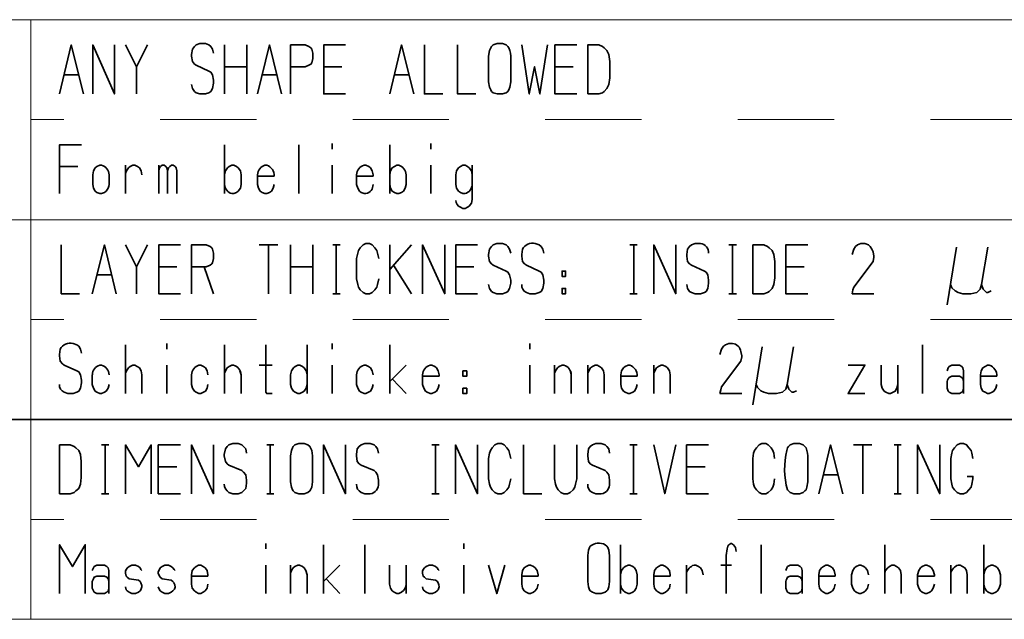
# Paper-space layout 'Layout1' of a CAD drawing. Header units: millimetres. Extents: x -17 to 577, y -5 to 415.
# Tile 8 of 10: x 415 to 484, y 323 to 365. Entities that reach past the tile are written whole.
import ezdxf

# ---------------------------------------------------------------- set-up
doc = ezdxf.new("R2010")
doc.units = ezdxf.units.MM
doc.header["$MEASUREMENT"] = 0
doc.linetypes.add('PV Style 2', pattern=[1, 0.5, -0.5])

psp = doc.layouts.get("Layout1")

# ---------------------------------------------------------------- linework, layer by layer
at = {"color": 18, "lineweight": 13, "true_color": 0x000000}
for points in [[(567, 364.975), (379.8, 364.975)], [(416.2, 350.975), (416.2, 364.975)], [(567, 350.95), (379.8, 350.95)], [(567, 350.95), (379.8, 350.95)], [(416.2, 336.95), (416.2, 350.95)], [(567, 336.95), (379.8, 336.95)], [(567, 336.925), (379.8, 336.925)], [(416.2, 322.925), (416.2, 336.925)], [(567, 322.925), (379.8, 322.925)]]:
    psp.add_lwpolyline(points, dxfattribs=at)
at = {"color": 80, "lineweight": 35, "true_color": 0x37ff26}
for points in [[(419.875, 359.775), (419.025, 363.2), (418.2, 359.775)], [(422.05, 363.2), (422.05, 359.775), (420.525, 363.2), (420.525, 359.775)], [(424.375, 363.2), (423.6, 361.675), (422.825, 363.2)], [(427.525, 362.9), (427.65, 363.1), (427.775, 363.2)], [(427.775, 363.2), (428.025, 363.3), (428.425, 363.3)], [(428.425, 363.3), (428.675, 363.2), (428.8, 363.1)], [(428.8, 363.1), (428.925, 362.9), (429, 362.625)], [(429.775, 359.775), (429.775, 363.2)], [(431.325, 359.775), (431.325, 363.2)], [(433.75, 359.775), (432.925, 363.2), (432.075, 359.775)], [(435.425, 363.2), (434.4, 363.2), (434.4, 359.775)], [(435.825, 363), (435.675, 363.1), (435.425, 363.2)], [(438.25, 359.775), (436.725, 359.775), (436.725, 363.2), (438.25, 363.2)], [(443.025, 359.775), (442.175, 363.2), (441.35, 359.775)], [(445.075, 359.775), (443.775, 359.775), (443.775, 363.2)], [(447.375, 359.775), (446.1, 359.775), (446.1, 363.2)], [(448.35, 362.825), (448.425, 363), (448.475, 363.1)], [(448.475, 363.1), (448.6, 363.2), (448.875, 363.3)], [(448.875, 363.3), (449.25, 363.3), (449.5, 363.2)], [(449.5, 363.2), (449.625, 363.1), (449.7, 363)], [(452.4, 363.2), (451.875, 359.775), (451.5, 361.675), (451.125, 359.775), (450.6, 363.2)], [(454.45, 359.775), (452.925, 359.775), (452.925, 363.2), (454.45, 363.2)], [(455.625, 363.2), (455.225, 363.2), (455.225, 359.775)], [(456, 363.2), (455.625, 363.2)], [(456.375, 363), (456.25, 363.1), (456, 363.2)], [(427.45, 362.425), (427.45, 362.525), (427.525, 362.9)], [(427.65, 361.85), (427.525, 362.05), (427.45, 362.425)], [(435.95, 362.625), (435.875, 362.9), (435.825, 363)], [(435.875, 361.95), (435.95, 362.25), (435.95, 362.625)], [(448.275, 360.625), (448.275, 362.425), (448.35, 362.825)], [(449.7, 363), (449.775, 362.825), (449.8, 362.625)], [(449.8, 362.625), (449.825, 362.425), (449.825, 360.625)], [(456.7, 362.525), (456.575, 362.825), (456.375, 363)], [(456.775, 360.9), (456.775, 362.05), (456.7, 362.525)], [(423.6, 359.775), (423.6, 361.675)], [(428.675, 361.375), (427.775, 361.775), (427.65, 361.85)], [(431.325, 361.675), (429.775, 361.675)], [(434.4, 361.675), (435.425, 361.675), (435.675, 361.775)], [(435.675, 361.775), (435.825, 361.85), (435.875, 361.95)], [(438, 361.675), (436.725, 361.675)], [(454.2, 361.675), (452.925, 361.675)], [(419.55, 361.1), (418.525, 361.1)], [(428.925, 361.1), (428.8, 361.3), (428.675, 361.375)], [(429, 360.525), (429, 360.725), (428.925, 361.1)], [(433.425, 361.1), (432.4, 361.1)], [(442.7, 361.1), (441.675, 361.1)], [(427.45, 360.425), (427.525, 360.15), (427.65, 359.95)], [(428.8, 359.95), (428.925, 360.15), (429, 360.525)], [(448.425, 360.05), (448.35, 360.25), (448.275, 360.625)], [(449.825, 360.625), (449.775, 360.25), (449.7, 360.05)], [(456.575, 360.15), (456.7, 360.425), (456.775, 360.9)], [(427.525, 360.15), (427.65, 359.95), (427.775, 359.85)], [(427.775, 359.85), (428.025, 359.775), (428.425, 359.775)], [(428.425, 359.775), (428.675, 359.85), (428.8, 359.95)], [(448.6, 359.85), (448.475, 359.95), (448.425, 360.05)], [(448.875, 359.775), (448.6, 359.85)], [(449.5, 359.85), (449.25, 359.775), (448.875, 359.775)], [(449.7, 360.05), (449.625, 359.95), (449.5, 359.85)], [(455.225, 359.775), (456, 359.775), (456.25, 359.85)], [(456.25, 359.85), (456.375, 359.95), (456.575, 360.15)], [(418.2, 352.775), (418.2, 356.2), (419.75, 356.2)], [(429.775, 352.775), (429.775, 356.2)], [(434.975, 352.775), (434.975, 356.2)], [(437.3, 355.9), (437.3, 356.3)], [(441.35, 352.775), (441.35, 356.2)], [(444.225, 355.9), (444.225, 356.3)], [(421.025, 354.775), (420.825, 354.675), (420.7, 354.575)], [(421.15, 354.775), (421.025, 354.775)], [(422.825, 352.775), (422.825, 354.775)], [(423.35, 354.775), (423.15, 354.675), (423.025, 354.575)], [(423.475, 354.775), (423.35, 354.775)], [(423.8, 354.575), (423.675, 354.675), (423.475, 354.775)], [(425.15, 352.775), (425.15, 354.775)], [(425.525, 354.775), (425.4, 354.775), (425.275, 354.675)], [(425.725, 354.575), (425.65, 354.675), (425.525, 354.775)], [(426.175, 354.775), (426.05, 354.775), (425.925, 354.675)], [(426.375, 354.575), (426.3, 354.675), (426.175, 354.775)], [(430.275, 354.775), (430.1, 354.675), (429.975, 354.575)], [(430.425, 354.775), (430.275, 354.775)], [(430.725, 354.575), (430.6, 354.675), (430.425, 354.775)], [(432.725, 354.775), (432.6, 354.775)], [(437.3, 352.775), (437.3, 354.775)], [(439.675, 354.775), (439.55, 354.775)], [(440, 354.575), (439.875, 354.675), (439.675, 354.775)], [(441.85, 354.775), (441.675, 354.675), (441.525, 354.575)], [(441.975, 354.775), (441.85, 354.775)], [(444.225, 352.775), (444.225, 354.775)], [(446.475, 354.775), (446.3, 354.675), (446.175, 354.575)], [(446.625, 354.775), (446.475, 354.775)], [(446.925, 354.575), (446.8, 354.675), (446.625, 354.775)], [(447.125, 352.375), (447.125, 354.775)], [(419.475, 354.675), (418.2, 354.675)], [(420.7, 354.575), (420.575, 354.375), (420.525, 354.1)], [(420.525, 354.1), (420.525, 353.425), (420.575, 353.15)], [(421.65, 353.3), (421.675, 353.425), (421.675, 354.1)], [(423.025, 354.575), (422.9, 354.375), (422.825, 354.2)], [(423.975, 354.1), (423.925, 354.375), (423.8, 354.575)], [(425.275, 354.675), (425.2, 354.575), (425.15, 354.375)], [(425.775, 354.375), (425.725, 354.575)], [(425.925, 354.675), (425.85, 354.575), (425.775, 354.375)], [(425.775, 352.775), (425.775, 354.375)], [(426.425, 352.775), (426.425, 354.375), (426.375, 354.575)], [(429.975, 354.575), (429.825, 354.375), (429.775, 354.1)], [(430.925, 354.1), (430.875, 354.375), (430.725, 354.575)], [(430.875, 353.15), (430.925, 353.425), (430.925, 354.1)], [(432.075, 354.1), (432.075, 353.425), (432.15, 353.15)], [(439.025, 354.1), (439.025, 353.425), (439.1, 353.15)], [(440.175, 354.1), (440.125, 354.375), (440, 354.575)], [(440.175, 354), (440.175, 354.1), (440.125, 354.375)], [(441.525, 354.575), (441.4, 354.375), (441.35, 354.1)], [(442.425, 353.15), (442.5, 353.425), (442.5, 354.1)], [(446.175, 354.575), (446.025, 354.375), (445.975, 354.1)], [(445.975, 354.1), (445.975, 353.425), (446.025, 353.15)], [(447.125, 354.1), (447.075, 354.375), (446.925, 354.575)], [(433.25, 354), (432.075, 354)], [(433.05, 352.95), (433.175, 353.15), (433.25, 353.425)], [(440.175, 354), (439.025, 354)], [(441.35, 353.425), (441.4, 353.15), (441.525, 352.95)], [(420.575, 353.15), (420.7, 352.95), (420.825, 352.85)], [(420.825, 352.85), (421.025, 352.775), (421.15, 352.775)], [(421.15, 352.775), (421.35, 352.85), (421.475, 352.95)], [(421.475, 352.95), (421.6, 353.15), (421.65, 353.3)], [(430.275, 352.775), (430.425, 352.775), (430.6, 352.85)], [(430.6, 352.85), (430.725, 352.95), (430.875, 353.15)], [(432.15, 353.15), (432.275, 352.95), (432.4, 352.85)], [(432.4, 352.85), (432.6, 352.775), (432.725, 352.775)], [(432.725, 352.775), (432.925, 352.85), (433.05, 352.95)], [(439.1, 353.15), (439.225, 352.95), (439.35, 352.85)], [(439.35, 352.85), (439.55, 352.775), (439.675, 352.775)], [(441.525, 352.95), (441.675, 352.85), (441.85, 352.775)], [(441.85, 352.775), (441.975, 352.775), (442.175, 352.85)], [(442.175, 352.85), (442.3, 352.95), (442.425, 353.15)], [(446.025, 353.15), (446.175, 352.95), (446.3, 352.85)], [(446.3, 352.85), (446.475, 352.775), (446.625, 352.775)], [(446.925, 351.9), (447.075, 352.1), (447.125, 352.375)], [(446.3, 351.825), (446.475, 351.725), (446.625, 351.725)], [(446.625, 351.725), (446.8, 351.825), (446.925, 351.9)], [(439.475, 349.175), (439.675, 349.275), (439.925, 349.275)], [(439.925, 349.275), (440.125, 349.175), (440.3, 348.975)], [(448.6, 349.175), (448.85, 349.275), (449.25, 349.275)], [(449.25, 349.275), (449.5, 349.175), (449.625, 349.075)], [(451.55, 349.275), (451.825, 349.175), (451.95, 349.075)], [(462.5, 349.175), (462.75, 349.275), (463.125, 349.275)], [(474.375, 349.275), (474.125, 349.175), (474, 349.075)], [(474.65, 349.275), (474.375, 349.275)], [(475.025, 349.075), (474.9, 349.175), (474.65, 349.275)], [(419.6, 345.75), (418.325, 345.75), (418.325, 349.175)], [(422.175, 345.75), (421.35, 349.175), (420.5, 345.75)], [(424.375, 349.175), (423.6, 347.65), (422.825, 349.175)], [(426.675, 345.75), (425.15, 345.75), (425.15, 349.175), (426.675, 349.175)], [(428.475, 349.175), (427.45, 349.175), (427.45, 345.75)], [(428.875, 348.975), (428.75, 349.075), (428.475, 349.175)], [(429, 348.6), (428.925, 348.875), (428.875, 348.975)], [(428.925, 347.925), (429, 348.225), (429, 348.6)], [(433.5, 349.175), (432.2, 349.175)], [(432.85, 345.75), (432.85, 349.175)], [(434.4, 345.75), (434.4, 349.175)], [(435.95, 345.75), (435.95, 349.175)], [(437.875, 349.175), (437.35, 349.175)], [(437.6, 345.75), (437.6, 349.175)], [(439.025, 348.225), (439.1, 348.6), (439.15, 348.8)], [(439.15, 348.8), (439.275, 348.975), (439.475, 349.175)], [(440.3, 348.975), (440.45, 348.8)], [(440.45, 348.8), (440.5, 348.6), (440.575, 348.225)], [(441.35, 345.75), (441.35, 349.175)], [(441.35, 347.45), (442.875, 349.175)], [(445.2, 349.175), (445.2, 345.75), (443.65, 349.175), (443.65, 345.75)], [(447.5, 345.75), (445.975, 345.75), (445.975, 349.175), (447.5, 349.175)], [(448.275, 348.4), (448.275, 348.5), (448.35, 348.875)], [(448.35, 348.875), (448.475, 349.075), (448.6, 349.175)], [(449.625, 349.075), (449.75, 348.875), (449.825, 348.6)], [(450.6, 348.4), (450.6, 348.5), (450.65, 348.875)], [(451.95, 349.075), (452.075, 348.875), (452.15, 348.6)], [(458.7, 349.175), (458.175, 349.175)], [(458.45, 345.75), (458.45, 349.175)], [(461.4, 349.175), (461.4, 345.75), (459.85, 349.175), (459.85, 345.75)], [(462.175, 348.4), (462.175, 348.5), (462.225, 348.875)], [(462.225, 348.875), (462.35, 349.075), (462.5, 349.175)], [(465.65, 349.175), (465.125, 349.175)], [(465.375, 345.75), (465.375, 349.175)], [(467.175, 349.175), (466.8, 349.175), (466.8, 345.75)], [(467.575, 349.175), (467.175, 349.175)], [(467.95, 348.975), (467.825, 349.075), (467.575, 349.175)], [(468.275, 348.5), (468.15, 348.8), (467.95, 348.975)], [(470.65, 345.75), (469.1, 345.75), (469.1, 349.175), (470.65, 349.175)], [(474, 349.075), (473.875, 348.875), (473.75, 348.5)], [(475.225, 348.7), (475.15, 348.875), (475.025, 349.075)], [(475.275, 348.325), (475.275, 348.4), (475.225, 348.7)], [(480.425, 344.975), (481.075, 349.025)], [(483.275, 349.025), (482.825, 346.4)], [(428.75, 347.75), (428.875, 347.85), (428.925, 347.925)], [(439.1, 346.4), (439.025, 346.8), (439.025, 348.225)], [(448.475, 347.85), (448.35, 348.025), (448.275, 348.4)], [(449.5, 347.35), (448.6, 347.75), (448.475, 347.85)], [(450.8, 347.85), (450.65, 348.025), (450.6, 348.4)], [(451.825, 347.35), (450.925, 347.75), (450.8, 347.85)], [(462.35, 347.85), (462.225, 348.025), (462.175, 348.4)], [(463.4, 347.35), (462.5, 347.75), (462.35, 347.85)], [(468.35, 346.875), (468.35, 348.025), (468.275, 348.5)], [(473.875, 346.225), (475.225, 348.025), (475.275, 348.325)], [(423.6, 345.75), (423.6, 347.65)], [(426.425, 347.65), (425.15, 347.65)], [(427.45, 347.65), (428.475, 347.65), (428.75, 347.75)], [(429, 345.75), (428.35, 347.65)], [(435.95, 347.65), (434.4, 347.65)], [(442.875, 345.75), (441.6, 347.75)], [(447.25, 347.65), (445.975, 347.65)], [(449.75, 347.075), (449.625, 347.275), (449.5, 347.35)], [(452.075, 347.075), (451.95, 347.275), (451.825, 347.35)], [(453.55, 346.975), (453.425, 346.975), (453.425, 347.35), (453.675, 347.35), (453.675, 346.975), (453.55, 346.975)], [(463.65, 347.075), (463.525, 347.275), (463.4, 347.35)], [(470.4, 347.65), (469.1, 347.65)], [(421.85, 347.075), (420.825, 347.075)], [(440.575, 346.8), (440.5, 346.4), (440.45, 346.225)], [(449.625, 345.925), (449.75, 346.125), (449.825, 346.5)], [(449.825, 346.5), (449.825, 346.7), (449.75, 347.075)], [(451.95, 345.925), (452.075, 346.125), (452.15, 346.5)], [(452.15, 346.5), (452.15, 346.7), (452.075, 347.075)], [(463.525, 345.925), (463.65, 346.125), (463.7, 346.5)], [(463.7, 346.5), (463.7, 346.7), (463.65, 347.075)], [(468.15, 346.125), (468.275, 346.4), (468.35, 346.875)], [(439.275, 346.025), (439.15, 346.225), (439.1, 346.4)], [(439.675, 345.75), (439.475, 345.85), (439.275, 346.025)], [(440.125, 345.85), (439.925, 345.75), (439.675, 345.75)], [(440.45, 346.225), (440.3, 346.025), (440.125, 345.85)], [(448.275, 346.4), (448.35, 346.125), (448.475, 345.925)], [(448.35, 346.125), (448.475, 345.925), (448.6, 345.85)], [(448.6, 345.85), (448.85, 345.75), (449.25, 345.75)], [(449.25, 345.75), (449.5, 345.85), (449.625, 345.925)], [(450.925, 345.85), (451.175, 345.75), (451.55, 345.75)], [(451.55, 345.75), (451.825, 345.85), (451.95, 345.925)], [(453.55, 346.125), (453.425, 346.125), (453.425, 345.75), (453.675, 345.75), (453.675, 346.125), (453.55, 346.125)], [(462.175, 346.4), (462.225, 346.125), (462.35, 345.925)], [(462.225, 346.125), (462.35, 345.925), (462.5, 345.85)], [(462.5, 345.85), (462.75, 345.75), (463.125, 345.75)], [(463.125, 345.75), (463.4, 345.85), (463.525, 345.925)], [(466.8, 345.75), (467.575, 345.75), (467.825, 345.85)], [(467.825, 345.85), (467.95, 345.925), (468.15, 346.125)], [(473.75, 345.75), (473.8, 346.025), (473.875, 346.225)], [(480.975, 345.95), (480.75, 346.175), (480.65, 346.4)], [(481.525, 345.75), (481.2, 345.85), (480.975, 345.95)], [(482.5, 345.85), (482.075, 345.75), (481.525, 345.75)], [(482.825, 346.4), (482.725, 346.075), (482.5, 345.85)], [(483.175, 345.85), (482.95, 346.075), (482.825, 346.4)], [(483.5, 345.95), (483.275, 345.85), (483.175, 345.85)], [(437.875, 345.75), (437.35, 345.75)], [(458.7, 345.75), (458.175, 345.75)], [(465.65, 345.75), (465.125, 345.75)], [(475.275, 345.75), (473.75, 345.75)], [(418.2, 341.4), (418.2, 341.5), (418.25, 341.875)], [(419.15, 342.275), (419.425, 342.175), (419.55, 342.075)], [(419.55, 342.075), (419.675, 341.875), (419.75, 341.6)], [(422.825, 338.75), (422.825, 342.175)], [(425.725, 341.875), (425.725, 342.275)], [(429.775, 338.75), (429.775, 342.175)], [(433.1, 338.75), (432.725, 338.75), (432.65, 338.85), (432.65, 342.175)], [(435.55, 338.75), (435.55, 342.175)], [(437.3, 341.875), (437.3, 342.275)], [(441.35, 338.75), (441.35, 342.175)], [(451.175, 341.875), (451.175, 342.275)], [(464.75, 342.075), (464.6, 341.875), (464.475, 341.5)], [(465.125, 342.275), (464.875, 342.175), (464.75, 342.075)], [(465.375, 342.275), (465.125, 342.275)], [(466.025, 341.325), (466.025, 341.4), (465.95, 341.7)], [(466.8, 337.975), (467.45, 342.025)], [(469.65, 342.025), (469.2, 339.4)], [(478.7, 338.75), (478.7, 342.175)], [(418.4, 340.85), (418.25, 341.025), (418.2, 341.4)], [(464.6, 339.225), (465.95, 341.025), (466.025, 341.325)], [(419.425, 340.35), (418.525, 340.75), (418.4, 340.85)], [(419.675, 340.075), (419.55, 340.275), (419.425, 340.35)], [(421.15, 340.75), (421.025, 340.75)], [(423.025, 340.55), (422.9, 340.35), (422.825, 340.175)], [(423.35, 340.75), (423.15, 340.65), (423.025, 340.55)], [(423.475, 340.75), (423.35, 340.75)], [(423.8, 340.55), (423.65, 340.65), (423.475, 340.75)], [(423.975, 340.075), (423.925, 340.35), (423.8, 340.55)], [(423.975, 338.75), (423.975, 340.075), (423.925, 340.35)], [(425.725, 338.75), (425.725, 340.75)], [(428.1, 340.75), (427.975, 340.75)], [(428.425, 340.55), (428.3, 340.65), (428.1, 340.75)], [(428.6, 340.075), (428.55, 340.35), (428.425, 340.55)], [(429.95, 340.55), (429.825, 340.35), (429.775, 340.175)], [(430.275, 340.75), (430.1, 340.65), (429.95, 340.55)], [(430.4, 340.75), (430.275, 340.75)], [(430.925, 338.75), (430.925, 340.075), (430.85, 340.35)], [(433.1, 340.75), (432.2, 340.75)], [(434.6, 340.55), (434.45, 340.35), (434.4, 340.075)], [(434.9, 340.75), (434.725, 340.65), (434.6, 340.55)], [(435.05, 340.75), (434.9, 340.75)], [(435.35, 340.55), (435.225, 340.65), (435.05, 340.75)], [(435.55, 340.075), (435.5, 340.35), (435.35, 340.55)], [(437.3, 338.75), (437.3, 340.75)], [(439.675, 340.75), (439.55, 340.75)], [(440, 340.55), (439.85, 340.65), (439.675, 340.75)], [(440.175, 340.075), (440.125, 340.35), (440, 340.55)], [(442.5, 340.75), (441.35, 339.6)], [(444.3, 340.75), (444.175, 340.75)], [(444.625, 340.55), (444.5, 340.65), (444.3, 340.75)], [(444.8, 340.075), (444.75, 340.35), (444.625, 340.55)], [(444.8, 339.975), (444.8, 340.075), (444.75, 340.35)], [(446.6, 339.975), (446.475, 339.975), (446.475, 340.35), (446.75, 340.35), (446.75, 339.975), (446.6, 339.975)], [(451.175, 338.75), (451.175, 340.75)], [(452.9, 338.75), (452.9, 340.75)], [(453.1, 340.55), (452.975, 340.35), (452.9, 340.175)], [(453.425, 340.75), (453.225, 340.65), (453.1, 340.55)], [(453.55, 340.75), (453.425, 340.75)], [(454.075, 338.75), (454.075, 340.075), (454, 340.35)], [(455.225, 338.75), (455.225, 340.75)], [(455.425, 340.55), (455.3, 340.35), (455.225, 340.175)], [(455.75, 340.75), (455.55, 340.65), (455.425, 340.55)], [(455.875, 340.75), (455.75, 340.75)], [(456.2, 340.55), (456.05, 340.65), (455.875, 340.75)], [(456.375, 340.075), (456.325, 340.35), (456.2, 340.55)], [(456.375, 338.75), (456.375, 340.075), (456.325, 340.35)], [(457.725, 340.55), (457.6, 340.35), (457.55, 340.075)], [(458.05, 340.75), (457.85, 340.65), (457.725, 340.55)], [(458.175, 340.75), (458.05, 340.75)], [(459.85, 338.75), (459.85, 340.75)], [(460.05, 340.55), (459.925, 340.35), (459.85, 340.175)], [(460.375, 340.75), (460.175, 340.65), (460.05, 340.55)], [(460.5, 340.75), (460.375, 340.75)], [(460.825, 340.55), (460.7, 340.65), (460.5, 340.75)], [(461, 340.075), (460.95, 340.35), (460.825, 340.55)], [(461, 338.75), (461, 340.075), (460.95, 340.35)], [(474.65, 338.75), (473.475, 338.75), (474.65, 340.75), (473.475, 340.75)], [(475.875, 339.125), (475.8, 339.4), (475.8, 340.75)], [(476.95, 338.75), (476.95, 340.75)], [(480.55, 340.65), (480.5, 340.55), (480.425, 340.35)], [(481.275, 340.75), (480.75, 340.75), (480.55, 340.65)], [(481.525, 340.55), (481.45, 340.65), (481.275, 340.75)], [(481.575, 338.75), (481.575, 340.35), (481.525, 340.55)], [(482.925, 340.55), (482.8, 340.35), (482.75, 340.075)], [(483.25, 340.75), (483.075, 340.65), (482.925, 340.55)], [(483.375, 340.75), (483.25, 340.75)], [(419.75, 339.5), (419.75, 339.7), (419.675, 340.075)], [(420.5, 340.075), (420.5, 339.4), (420.575, 339.125)], [(427.45, 340.075), (427.45, 339.4), (427.525, 339.125)], [(434.4, 340.075), (434.4, 339.4), (434.45, 339.125)], [(439.025, 340.075), (439.025, 339.4), (439.1, 339.125)], [(442.5, 338.75), (441.525, 339.8)], [(443.65, 340.075), (443.65, 339.4), (443.725, 339.125)], [(444.8, 339.975), (443.65, 339.975)], [(457.55, 340.075), (457.55, 339.4), (457.6, 339.125)], [(458.7, 339.975), (457.55, 339.975)], [(480.45, 339.7), (480.425, 339.6), (480.425, 339.125)], [(480.55, 339.875), (480.5, 339.8), (480.45, 339.7)], [(481.275, 339.975), (480.75, 339.975), (480.55, 339.875)], [(481.525, 339.8), (481.45, 339.875), (481.275, 339.975)], [(481.575, 339.6), (481.575, 339.6), (481.525, 339.8)], [(481.525, 338.925), (481.575, 339.125), (481.575, 339.6)], [(482.75, 340.075), (482.75, 339.4), (482.8, 339.125)], [(483.9, 339.975), (482.75, 339.975)], [(419.15, 338.75), (419.425, 338.85), (419.55, 338.925)], [(419.55, 338.925), (419.675, 339.125), (419.75, 339.5)], [(420.575, 339.125), (420.7, 338.925), (420.825, 338.85)], [(421.15, 338.75), (421.35, 338.85), (421.475, 338.925)], [(421.475, 338.925), (421.6, 339.125), (421.675, 339.4)], [(427.525, 339.125), (427.65, 338.925), (427.775, 338.85)], [(428.1, 338.75), (428.3, 338.85), (428.425, 338.925)], [(428.425, 338.925), (428.55, 339.125), (428.6, 339.4)], [(434.45, 339.125), (434.6, 338.925), (434.725, 338.85)], [(435.05, 338.75), (435.225, 338.85), (435.35, 338.925)], [(435.35, 338.925), (435.5, 339.125), (435.55, 339.4)], [(439.1, 339.125), (439.225, 338.925), (439.35, 338.85)], [(439.675, 338.75), (439.85, 338.85), (440, 338.925)], [(440, 338.925), (440.125, 339.125), (440.175, 339.4)], [(443.725, 339.125), (443.85, 338.925), (443.975, 338.85)], [(444.3, 338.75), (444.5, 338.85), (444.625, 338.925)], [(444.625, 338.925), (444.75, 339.125), (444.8, 339.4)], [(446.6, 339.125), (446.475, 339.125), (446.475, 338.75), (446.75, 338.75), (446.75, 339.125), (446.6, 339.125)], [(457.6, 339.125), (457.725, 338.925), (457.85, 338.85)], [(458.175, 338.75), (458.375, 338.85), (458.5, 338.925)], [(458.5, 338.925), (458.625, 339.125), (458.7, 339.4)], [(464.475, 338.75), (464.55, 339.025), (464.6, 339.225)], [(467.35, 338.95), (467.125, 339.175), (467.025, 339.4)], [(467.9, 338.75), (467.575, 338.85), (467.35, 338.95)], [(469.2, 339.4), (469.1, 339.075), (468.875, 338.85)], [(469.525, 338.85), (469.325, 339.075), (469.2, 339.4)], [(469.85, 338.95), (469.65, 338.85), (469.525, 338.85)], [(476.125, 338.85), (476, 338.925), (475.875, 339.125)], [(476.9, 339.125), (476.775, 338.925), (476.625, 338.85)], [(476.95, 339.4), (476.9, 339.125), (476.775, 338.925)], [(480.425, 339.125), (480.5, 338.925), (480.55, 338.85)], [(481.275, 338.75), (481.45, 338.85), (481.525, 338.925)], [(482.8, 339.125), (482.925, 338.925), (483.075, 338.85)], [(483.375, 338.75), (483.575, 338.85), (483.7, 338.925)], [(483.7, 338.925), (483.825, 339.125), (483.9, 339.4)], [(418.525, 338.85), (418.775, 338.75), (419.15, 338.75)], [(420.825, 338.85), (421.025, 338.75), (421.15, 338.75)], [(427.775, 338.85), (427.975, 338.75), (428.1, 338.75)], [(434.725, 338.85), (434.9, 338.75), (435.05, 338.75)], [(439.35, 338.85), (439.55, 338.75), (439.675, 338.75)], [(443.975, 338.85), (444.175, 338.75), (444.3, 338.75)], [(457.85, 338.85), (458.05, 338.75), (458.175, 338.75)], [(466.025, 338.75), (464.475, 338.75)], [(468.875, 338.85), (468.45, 338.75), (467.9, 338.75)], [(476.325, 338.75), (476.125, 338.85)], [(476.625, 338.85), (476.45, 338.75), (476.325, 338.75)], [(480.55, 338.85), (480.75, 338.75), (481.275, 338.75)], [(483.075, 338.85), (483.25, 338.75), (483.375, 338.75)], [(418.575, 335.15), (418.2, 335.15), (418.2, 331.725)], [(418.95, 335.15), (418.575, 335.15)], [(419.35, 334.95), (419.225, 335.05), (418.95, 335.15)], [(419.675, 334.475), (419.55, 334.775), (419.35, 334.95)], [(421.65, 335.15), (421.15, 335.15)], [(421.4, 331.725), (421.4, 335.15)], [(424.625, 331.725), (424.625, 335.15), (423.725, 333.625), (422.825, 335.15), (422.825, 331.725)], [(426.675, 331.725), (425.125, 331.725), (425.125, 335.15), (426.675, 335.15)], [(429, 335.15), (429, 331.725), (427.45, 335.15), (427.45, 331.725)], [(429.75, 334.4), (429.75, 334.475), (429.825, 334.875)], [(429.825, 334.875), (429.95, 335.05), (430.075, 335.15)], [(430.075, 335.15), (430.35, 335.25), (430.725, 335.25)], [(430.725, 335.25), (430.975, 335.15), (431.1, 335.05)], [(431.1, 335.05), (431.25, 334.875), (431.3, 334.575)], [(433.225, 335.15), (432.725, 335.15)], [(432.975, 331.725), (432.975, 335.15)], [(434.4, 332.575), (434.4, 334.4), (434.45, 334.775)], [(434.45, 334.775), (434.525, 334.95), (434.575, 335.05)], [(434.575, 335.05), (434.7, 335.15), (434.975, 335.25)], [(434.975, 335.25), (435.35, 335.25), (435.6, 335.15)], [(435.6, 335.15), (435.75, 335.05), (435.8, 334.95)], [(435.8, 334.95), (435.875, 334.775), (435.9, 334.575)], [(438.25, 335.15), (438.25, 331.725), (436.7, 335.15), (436.7, 331.725)], [(439.025, 334.4), (439.025, 334.475), (439.075, 334.875)], [(439.075, 334.875), (439.2, 335.05), (439.35, 335.15)], [(439.35, 335.15), (439.6, 335.25), (439.975, 335.25)], [(439.975, 335.25), (440.25, 335.15), (440.375, 335.05)], [(440.375, 335.05), (440.5, 334.875), (440.55, 334.575)], [(444.8, 335.15), (444.3, 335.15)], [(444.55, 331.725), (444.55, 335.15)], [(447.5, 335.15), (447.5, 331.725), (445.95, 335.15), (445.95, 331.725)], [(448.275, 334.2), (448.35, 334.575), (448.4, 334.775)], [(448.4, 334.775), (448.525, 334.95), (448.725, 335.15)], [(448.725, 335.15), (448.925, 335.25), (449.175, 335.25)], [(449.175, 335.25), (449.375, 335.15), (449.55, 334.95)], [(449.55, 334.95), (449.7, 334.775)], [(449.7, 334.775), (449.75, 334.575), (449.825, 334.2)], [(452, 331.725), (450.725, 331.725), (450.725, 335.15)], [(452.9, 332.775), (452.9, 335.15)], [(454.45, 335.15), (454.45, 332.775)], [(455.225, 334.4), (455.225, 334.475), (455.275, 334.875)], [(455.275, 334.875), (455.4, 335.05), (455.55, 335.15)], [(455.55, 335.15), (455.8, 335.25), (456.175, 335.25)], [(456.175, 335.25), (456.45, 335.15), (456.575, 335.05)], [(456.575, 335.05), (456.7, 334.875), (456.75, 334.575)], [(458.7, 335.15), (458.175, 335.15)], [(458.425, 331.725), (458.425, 335.15)], [(461.4, 335.15), (460.625, 331.725), (459.85, 335.15)], [(463.7, 331.725), (462.15, 331.725), (462.15, 335.15), (463.7, 335.15)], [(466.85, 334.575), (466.925, 334.775), (467.05, 334.95)], [(467.05, 334.95), (467.25, 335.15), (467.425, 335.25)], [(467.425, 335.25), (467.7, 335.25), (467.875, 335.15)], [(467.875, 335.15), (468.075, 334.95), (468.2, 334.775)], [(468.2, 334.775), (468.275, 334.575), (468.325, 334.2)], [(469.175, 334.775), (469.225, 334.95), (469.3, 335.05)], [(469.3, 335.05), (469.425, 335.15), (469.675, 335.25)], [(469.675, 335.25), (470.075, 335.25), (470.325, 335.15)], [(470.325, 335.15), (470.45, 335.05), (470.525, 334.95)], [(470.525, 334.95), (470.575, 334.775), (470.625, 334.575)], [(473.1, 331.725), (472.25, 335.15), (471.425, 331.725)], [(475.15, 335.15), (473.85, 335.15)], [(474.5, 331.725), (474.5, 335.15)], [(477.2, 335.15), (476.7, 335.15)], [(476.95, 331.725), (476.95, 335.15)], [(479.9, 335.15), (479.9, 331.725), (478.35, 335.15), (478.35, 331.725)], [(480.675, 334.2), (480.75, 334.575), (480.8, 334.775)], [(480.8, 334.775), (480.925, 334.95), (481.125, 335.15)], [(481.125, 335.15), (481.325, 335.25), (481.575, 335.25)], [(481.575, 335.25), (481.775, 335.15), (481.95, 334.95)], [(481.95, 334.95), (482.1, 334.775)], [(482.1, 334.775), (482.15, 334.575), (482.225, 334.2)], [(419.725, 332.875), (419.725, 334), (419.675, 334.475)], [(429.95, 333.825), (429.825, 334), (429.75, 334.4)], [(435.9, 334.575), (435.925, 334.4), (435.925, 332.575)], [(439.2, 333.825), (439.075, 334), (439.025, 334.4)], [(448.35, 332.4), (448.275, 332.775), (448.275, 334.2)], [(455.4, 333.825), (455.275, 334), (455.225, 334.4)], [(466.8, 332.775), (466.8, 334.2), (466.85, 334.575)], [(470.625, 334.575), (470.65, 334.4), (470.65, 332.575)], [(480.75, 332.4), (480.675, 332.775), (480.675, 334.2)], [(426.425, 333.625), (425.125, 333.625)], [(430.975, 333.35), (430.075, 333.725), (429.95, 333.825)], [(440.25, 333.35), (439.35, 333.725), (439.2, 333.825)], [(456.45, 333.35), (455.55, 333.725), (455.4, 333.825)], [(463.45, 333.625), (462.15, 333.625)], [(419.55, 332.1), (419.675, 332.4), (419.725, 332.875)], [(431.25, 333.05), (431.1, 333.25), (430.975, 333.35)], [(431.3, 332.475), (431.3, 332.675), (431.25, 333.05)], [(440.5, 333.05), (440.375, 333.25), (440.25, 333.35)], [(440.55, 332.475), (440.55, 332.675), (440.5, 333.05)], [(449.825, 332.775), (449.75, 332.4), (449.7, 332.2)], [(453.025, 332.2), (452.975, 332.4), (452.9, 332.775)], [(454.45, 332.775), (454.375, 332.4), (454.325, 332.2)], [(456.7, 333.05), (456.575, 333.25), (456.45, 333.35)], [(456.75, 332.475), (456.75, 332.675), (456.7, 333.05)], [(466.925, 332.2), (466.85, 332.4), (466.8, 332.775)], [(468.325, 332.775), (468.275, 332.4), (468.2, 332.2)], [(472.775, 333.05), (471.75, 333.05)], [(481.825, 332.95), (482.225, 332.95), (482.225, 332.775)], [(482.225, 332.775), (482.15, 332.4), (482.1, 332.2)], [(419.225, 331.825), (419.35, 331.925), (419.55, 332.1)], [(431.1, 331.925), (431.25, 332.1), (431.3, 332.475)], [(434.525, 332), (434.45, 332.2), (434.4, 332.575)], [(434.7, 331.825), (434.575, 331.925), (434.525, 332)], [(435.8, 332), (435.75, 331.925), (435.6, 331.825)], [(435.925, 332.575), (435.875, 332.2), (435.8, 332)], [(448.525, 332), (448.4, 332.2), (448.35, 332.4)], [(448.925, 331.725), (448.725, 331.825), (448.525, 332)], [(449.7, 332.2), (449.55, 332), (449.375, 331.825)], [(453.35, 331.825), (453.15, 332), (453.025, 332.2)], [(454.325, 332.2), (454.2, 332), (454, 331.825)], [(467.25, 331.825), (467.05, 332), (466.925, 332.2)], [(468.2, 332.2), (468.075, 332), (467.875, 331.825)], [(469.425, 331.825), (469.3, 331.925), (469.225, 332)], [(470.525, 332), (470.45, 331.925), (470.325, 331.825)], [(470.65, 332.575), (470.575, 332.2), (470.525, 332)], [(480.925, 332), (480.8, 332.2), (480.75, 332.4)], [(481.325, 331.725), (481.125, 331.825), (480.925, 332)], [(482.1, 332.2), (481.95, 332), (481.775, 331.825)], [(418.2, 331.725), (418.95, 331.725), (419.225, 331.825)], [(421.65, 331.725), (421.15, 331.725)], [(430.075, 331.825), (430.35, 331.725), (430.725, 331.725)], [(430.725, 331.725), (430.975, 331.825), (431.1, 331.925)], [(433.225, 331.725), (432.725, 331.725)], [(434.975, 331.725), (434.7, 331.825)], [(435.6, 331.825), (435.35, 331.725), (434.975, 331.725)], [(439.35, 331.825), (439.6, 331.725), (439.975, 331.725)], [(444.8, 331.725), (444.3, 331.725)], [(449.375, 331.825), (449.175, 331.725), (448.925, 331.725)], [(453.55, 331.725), (453.35, 331.825)], [(454, 331.825), (453.8, 331.725), (453.55, 331.725)], [(455.55, 331.825), (455.8, 331.725), (456.175, 331.725)], [(458.7, 331.725), (458.175, 331.725)], [(467.425, 331.725), (467.25, 331.825)], [(467.875, 331.825), (467.7, 331.725), (467.425, 331.725)], [(469.675, 331.725), (469.425, 331.825)], [(470.325, 331.825), (470.075, 331.725), (469.675, 331.725)], [(477.2, 331.725), (476.7, 331.725)], [(481.775, 331.825), (481.575, 331.725), (481.325, 331.725)], [(420, 324.725), (420, 328.15), (419.1, 326.625), (418.2, 328.15), (418.2, 324.725)], [(432.65, 327.875), (432.65, 328.25)], [(436.7, 324.725), (436.7, 328.15)], [(439.6, 324.725), (439.6, 328.15)], [(446.55, 327.875), (446.55, 328.25)], [(455.275, 327.775), (455.35, 327.95), (455.4, 328.05)], [(456.45, 328.15), (456.575, 328.05), (456.625, 327.95)], [(456.625, 327.95), (456.7, 327.775), (456.725, 327.575)], [(457.525, 324.725), (457.525, 328.15)], [(464.925, 327.4), (465, 327.875), (465.05, 328.05)], [(465.05, 328.05), (465.125, 328.15), (465.25, 328.25)], [(465.25, 328.25), (465.3, 328.25), (465.45, 328.15)], [(465.45, 328.15), (465.575, 327.95), (465.625, 327.675)], [(467.375, 324.725), (467.375, 328.15)], [(476.05, 324.725), (476.05, 328.15)], [(483, 324.725), (483, 328.15)], [(455.225, 325.575), (455.225, 327.4), (455.275, 327.775)], [(456.725, 327.575), (456.75, 327.4), (456.75, 325.575)], [(464.925, 324.725), (464.925, 327.4)], [(420.625, 326.625), (420.575, 326.525), (420.5, 326.35)], [(421.35, 326.725), (420.825, 326.725), (420.625, 326.625)], [(421.6, 326.525), (421.525, 326.625), (421.35, 326.725)], [(421.65, 324.725), (421.65, 326.35), (421.6, 326.525)], [(423.075, 326.625), (423.275, 326.725), (423.525, 326.725)], [(423.525, 326.725), (423.725, 326.625), (423.85, 326.525)], [(423.85, 326.525), (423.9, 326.425), (423.975, 326.35)], [(425.2, 326.425), (425.25, 326.525), (425.4, 326.625)], [(425.4, 326.625), (425.575, 326.725), (425.85, 326.725)], [(425.85, 326.725), (426.025, 326.625), (426.15, 326.525)], [(426.15, 326.525), (426.225, 326.425), (426.3, 326.35)], [(427.65, 326.525), (427.5, 326.35), (427.45, 326.05)], [(427.95, 326.725), (427.775, 326.625), (427.65, 326.525)], [(428.1, 326.725), (427.95, 326.725)], [(428.4, 326.525), (428.275, 326.625), (428.1, 326.725)], [(428.6, 326.05), (428.55, 326.35), (428.4, 326.525)], [(432.65, 324.725), (432.65, 326.725)], [(434.4, 324.725), (434.4, 326.725)], [(434.575, 326.525), (434.45, 326.35), (434.4, 326.15)], [(434.9, 326.725), (434.7, 326.625), (434.575, 326.525)], [(435.025, 326.725), (434.9, 326.725)], [(435.35, 326.525), (435.225, 326.625), (435.025, 326.725)], [(435.55, 326.05), (435.475, 326.35), (435.35, 326.525)], [(437.85, 326.725), (436.7, 325.575)], [(441.4, 325.1), (441.325, 325.4), (441.325, 326.725)], [(442.5, 324.725), (442.5, 326.725)], [(443.9, 326.625), (444.1, 326.725), (444.35, 326.725)], [(444.35, 326.725), (444.55, 326.625), (444.675, 326.525)], [(444.675, 326.525), (444.75, 326.425), (444.8, 326.35)], [(446.55, 324.725), (446.55, 326.725)], [(449.425, 326.725), (448.85, 324.725), (448.275, 326.725)], [(450.775, 326.525), (450.65, 326.35), (450.6, 326.05)], [(451.1, 326.725), (450.9, 326.625), (450.775, 326.525)], [(451.225, 326.725), (451.1, 326.725)], [(451.55, 326.525), (451.425, 326.625), (451.225, 326.725)], [(451.75, 326.05), (451.675, 326.35), (451.55, 326.525)], [(457.725, 326.525), (457.6, 326.35), (457.525, 326.05)], [(458.05, 326.725), (457.85, 326.625), (457.725, 326.525)], [(458.175, 326.725), (458.05, 326.725)], [(458.5, 326.525), (458.375, 326.625), (458.175, 326.725)], [(458.7, 326.05), (458.625, 326.35), (458.5, 326.525)], [(460.05, 326.525), (459.9, 326.35), (459.85, 326.05)], [(460.35, 326.725), (460.175, 326.625), (460.05, 326.525)], [(460.5, 326.725), (460.35, 326.725)], [(460.8, 326.525), (460.675, 326.625), (460.5, 326.725)], [(461, 326.05), (460.95, 326.35), (460.8, 326.525)], [(462.15, 324.725), (462.15, 326.725)], [(462.8, 326.725), (462.675, 326.725)], [(463.125, 326.525), (463, 326.625), (462.8, 326.725)], [(463.325, 326.05), (463.25, 326.35), (463.125, 326.525)], [(465.3, 326.725), (464.55, 326.725)], [(469.225, 326.625), (469.175, 326.525), (469.1, 326.35)], [(469.95, 326.725), (469.425, 326.725), (469.225, 326.625)], [(470.2, 326.525), (470.125, 326.625), (469.95, 326.725)], [(470.25, 324.725), (470.25, 326.35), (470.2, 326.525)], [(471.6, 326.525), (471.475, 326.35), (471.425, 326.05)], [(471.925, 326.725), (471.75, 326.625), (471.6, 326.525)], [(472.05, 326.725), (471.925, 326.725)], [(472.375, 326.525), (472.25, 326.625), (472.05, 326.725)], [(472.575, 326.05), (472.5, 326.35), (472.375, 326.525)], [(473.925, 326.525), (473.8, 326.35), (473.725, 326.05)], [(474.25, 326.725), (474.05, 326.625), (473.925, 326.525)], [(474.375, 326.725), (474.25, 326.725)], [(474.7, 326.525), (474.575, 326.625), (474.375, 326.725)], [(474.9, 326.05), (474.825, 326.35), (474.7, 326.525)], [(476.25, 326.525), (476.1, 326.35), (476.05, 326.15)], [(476.55, 326.725), (476.375, 326.625), (476.25, 326.525)], [(476.7, 326.725), (476.55, 326.725)], [(477, 326.525), (476.875, 326.625), (476.7, 326.725)], [(477.2, 326.05), (477.15, 326.35), (477, 326.525)], [(478.55, 326.525), (478.425, 326.35), (478.35, 326.05)], [(478.875, 326.725), (478.675, 326.625), (478.55, 326.525)], [(479, 326.725), (478.875, 326.725)], [(479.325, 326.525), (479.2, 326.625), (479, 326.725)], [(479.525, 326.05), (479.45, 326.35), (479.325, 326.525)], [(480.675, 324.725), (480.675, 326.725)], [(481.325, 326.725), (481.2, 326.725)], [(481.65, 326.525), (481.5, 326.625), (481.325, 326.725)], [(481.825, 326.05), (481.775, 326.35), (481.65, 326.525)], [(483.175, 326.525), (483.05, 326.35), (483, 326.05)], [(483.5, 326.725), (483.3, 326.625), (483.175, 326.525)], [(483.625, 326.725), (483.5, 326.725)], [(483.95, 326.525), (483.825, 326.625), (483.625, 326.725)], [(484.15, 326.05), (484.075, 326.35), (483.95, 326.525)], [(420.575, 325.775), (420.525, 325.675)], [(420.825, 325.95), (420.625, 325.875), (420.575, 325.775)], [(421.35, 325.95), (420.825, 325.95)], [(421.6, 325.775), (421.525, 325.875), (421.35, 325.95)], [(421.65, 325.575), (421.65, 325.575), (421.6, 325.775)], [(422.95, 325.875), (422.875, 325.95), (422.825, 326.15)], [(423.725, 325.675), (423.075, 325.775), (422.95, 325.875)], [(425.125, 326.15), (425.125, 326.25), (425.2, 326.425)], [(425.25, 325.875), (425.2, 325.95), (425.125, 326.15)], [(426.025, 325.675), (425.4, 325.775), (425.25, 325.875)], [(427.45, 326.05), (427.45, 325.4), (427.5, 325.1)], [(428.6, 325.95), (427.45, 325.95)], [(428.6, 325.95), (428.6, 326.05), (428.55, 326.35)], [(435.55, 324.725), (435.55, 326.05), (435.475, 326.35)], [(437.85, 324.725), (436.9, 325.775)], [(443.775, 325.875), (443.7, 325.95), (443.65, 326.15)], [(444.55, 325.675), (443.9, 325.775), (443.775, 325.875)], [(450.6, 326.05), (450.6, 325.4), (450.65, 325.1)], [(451.75, 325.95), (450.6, 325.95)], [(451.75, 325.95), (451.75, 326.05), (451.675, 326.35)], [(458.625, 325.1), (458.7, 325.4), (458.7, 326.05)], [(459.85, 326.05), (459.85, 325.4), (459.9, 325.1)], [(461, 325.95), (459.85, 325.95)], [(461, 325.95), (461, 326.05), (460.95, 326.35)], [(469.175, 325.775), (469.125, 325.675)], [(469.425, 325.95), (469.225, 325.875), (469.175, 325.775)], [(469.95, 325.95), (469.425, 325.95)], [(470.2, 325.775), (470.125, 325.875), (469.95, 325.95)], [(470.25, 325.575), (470.25, 325.575), (470.2, 325.775)], [(471.425, 326.05), (471.425, 325.4), (471.475, 325.1)], [(472.575, 325.95), (471.425, 325.95)], [(472.575, 325.95), (472.575, 326.05), (472.5, 326.35)], [(473.725, 326.05), (473.725, 325.4), (473.8, 325.1)], [(477.2, 324.725), (477.2, 326.05), (477.15, 326.35)], [(478.35, 326.05), (478.35, 325.4), (478.425, 325.1)], [(479.525, 325.95), (478.35, 325.95)], [(479.525, 325.95), (479.525, 326.05), (479.45, 326.35)], [(481.825, 324.725), (481.825, 326.05), (481.775, 326.35)], [(484.075, 325.1), (484.15, 325.4), (484.15, 326.05)], [(420.525, 325.675), (420.5, 325.575), (420.5, 325.1)], [(420.5, 325.1), (420.575, 324.925), (420.625, 324.825)], [(421.6, 324.925), (421.65, 325.1), (421.65, 325.575)], [(422.825, 325.2), (422.875, 325), (422.95, 324.925)], [(423.9, 325.475), (423.85, 325.575), (423.725, 325.675)], [(423.85, 324.925), (423.9, 325), (423.975, 325.2)], [(423.975, 325.2), (423.975, 325.3), (423.9, 325.475)], [(425.125, 325.2), (425.2, 325), (425.25, 324.925)], [(426.225, 325.475), (426.15, 325.575), (426.025, 325.675)], [(427.5, 325.1), (427.65, 324.925), (427.775, 324.825)], [(428.4, 324.925), (428.55, 325.1), (428.6, 325.4)], [(441.65, 324.825), (441.525, 324.925), (441.4, 325.1)], [(443.65, 325.2), (443.7, 325), (443.775, 324.925)], [(444.675, 324.925), (444.75, 325), (444.8, 325.2)], [(450.65, 325.1), (450.775, 324.925), (450.9, 324.825)], [(451.55, 324.925), (451.675, 325.1), (451.75, 325.4)], [(455.35, 325), (455.275, 325.2), (455.225, 325.575)], [(456.75, 325.575), (456.7, 325.2), (456.625, 325)], [(457.525, 325.4), (457.6, 325.1), (457.725, 324.925)], [(458.375, 324.825), (458.5, 324.925), (458.625, 325.1)], [(459.9, 325.1), (460.05, 324.925), (460.175, 324.825)], [(460.8, 324.925), (460.95, 325.1), (461, 325.4)], [(469.125, 325.675), (469.1, 325.575), (469.1, 325.1)], [(469.1, 325.1), (469.175, 324.925), (469.225, 324.825)], [(470.2, 324.925), (470.25, 325.1), (470.25, 325.575)], [(471.475, 325.1), (471.6, 324.925), (471.75, 324.825)], [(472.375, 324.925), (472.5, 325.1), (472.575, 325.4)], [(473.8, 325.1), (473.925, 324.925), (474.05, 324.825)], [(474.7, 324.925), (474.825, 325.1), (474.9, 325.4)], [(478.425, 325.1), (478.55, 324.925), (478.675, 324.825)], [(479.325, 324.925), (479.45, 325.1), (479.525, 325.4)], [(483, 325.4), (483.05, 325.1), (483.175, 324.925)], [(483.825, 324.825), (483.95, 324.925), (484.075, 325.1)], [(420.625, 324.825), (420.825, 324.725), (421.35, 324.725)], [(421.35, 324.725), (421.525, 324.825), (421.6, 324.925)], [(422.875, 325), (422.95, 324.925), (423.075, 324.825)], [(423.075, 324.825), (423.275, 324.725), (423.525, 324.725)], [(423.525, 324.725), (423.725, 324.825), (423.85, 324.925)], [(425.2, 325), (425.25, 324.925), (425.4, 324.825)], [(425.4, 324.825), (425.575, 324.725), (425.85, 324.725)], [(425.85, 324.725), (426.025, 324.825), (426.15, 324.925)], [(427.775, 324.825), (427.95, 324.725), (428.1, 324.725)], [(428.1, 324.725), (428.275, 324.825), (428.4, 324.925)], [(441.85, 324.725), (441.65, 324.825)], [(442.175, 324.825), (441.975, 324.725), (441.85, 324.725)], [(443.7, 325), (443.775, 324.925), (443.9, 324.825)], [(443.9, 324.825), (444.1, 324.725), (444.35, 324.725)], [(444.35, 324.725), (444.55, 324.825), (444.675, 324.925)], [(450.9, 324.825), (451.1, 324.725), (451.225, 324.725)], [(451.225, 324.725), (451.425, 324.825), (451.55, 324.925)], [(455.55, 324.825), (455.4, 324.925), (455.35, 325)], [(455.8, 324.725), (455.55, 324.825)], [(456.45, 324.825), (456.175, 324.725), (455.8, 324.725)], [(456.625, 325), (456.575, 324.925), (456.45, 324.825)], [(457.725, 324.925), (457.85, 324.825), (458.05, 324.725)], [(458.05, 324.725), (458.175, 324.725), (458.375, 324.825)], [(460.175, 324.825), (460.35, 324.725), (460.5, 324.725)], [(460.5, 324.725), (460.675, 324.825), (460.8, 324.925)], [(469.225, 324.825), (469.425, 324.725), (469.95, 324.725)], [(469.95, 324.725), (470.125, 324.825), (470.2, 324.925)], [(471.75, 324.825), (471.925, 324.725), (472.05, 324.725)], [(472.05, 324.725), (472.25, 324.825), (472.375, 324.925)], [(474.05, 324.825), (474.25, 324.725), (474.375, 324.725)], [(474.375, 324.725), (474.575, 324.825), (474.7, 324.925)], [(478.675, 324.825), (478.875, 324.725), (479, 324.725)], [(479, 324.725), (479.2, 324.825), (479.325, 324.925)], [(483.175, 324.925), (483.3, 324.825), (483.5, 324.725)], [(483.5, 324.725), (483.625, 324.725), (483.825, 324.825)]]:
    psp.add_lwpolyline(points, dxfattribs=at)
at = {"color": 18, "linetype": 'PV Style 2', "lineweight": 13, "ltscale": 13.5, "true_color": 0x000000}
for points in [[(567, 357.975), (416.2, 357.975)], [(567, 343.95), (416.2, 343.95)], [(567, 329.925), (416.2, 329.925)]]:
    psp.add_lwpolyline(points, dxfattribs=at)
at = {"color": 80, "lineweight": 35, "true_color": 0x37ff26}
for centre, radius, start, end in [((420.94, 354.07), 0.735, 2.31475, 73.43812), ((432.81, 354.07), 0.735, 106.56095, 177.68981), ((432.474, 354.04), 0.777, 357.05383, 71.17418), ((439.76, 354.07), 0.735, 106.56188, 177.68525), ((441.765, 354.07), 0.735, 2.31019, 73.43905), ((430.458, 353.433), 0.683, 180.66322, 254.47246), ((439.557, 353.383), 0.619, 280.96381, 3.89992), ((446.442, 353.433), 0.683, 285.52219, 359.34437), ((446.511, 352.318), 0.536, 181.90241, 246.8571), ((451.352, 348.507), 0.793, 75.56043, 152.36175), ((463.053, 348.631), 0.648, 357.21756, 83.63864), ((451.138, 346.347), 0.541, 174.38558, 246.77637), ((418.952, 341.507), 0.793, 75.55878, 152.36659), ((465.3, 341.625), 0.654, 6.58307, 83.41959), ((421.235, 340.045), 0.735, 106.56576, 177.68297), ((420.94, 340.045), 0.735, 2.31475, 73.43812), ((428.185, 340.045), 0.735, 106.56095, 177.68981), ((430.19, 340.045), 0.735, 2.31475, 73.43812), ((439.76, 340.045), 0.735, 106.56188, 177.68525), ((444.385, 340.045), 0.735, 106.56188, 177.68525), ((453.34, 340.045), 0.735, 2.31703, 73.43424), ((457.924, 340.015), 0.777, 357.06104, 71.16783), ((483.124, 340.015), 0.777, 357.05383, 71.17418), ((418.738, 339.347), 0.541, 174.37852, 246.77679), ((474.676, 333.486), 5.65, 166.81461, 195.24936), ((430.442, 332.412), 0.692, 180.9753, 237.97935), ((439.582, 332.336), 0.561, 173.39673, 245.55785), ((439.898, 332.38), 0.659, 276.74082, 8.30338), ((455.782, 332.335), 0.561, 173.3891, 245.56663), ((456.098, 332.38), 0.659, 276.74144, 8.30901), ((455.996, 327.359), 0.912, 60.13034, 130.74679), ((423.293, 326.207), 0.471, 117.5388, 186.94559), ((444.118, 326.207), 0.472, 117.5501, 186.93231), ((462.904, 325.989), 0.771, 107.28491, 167.91997), ((481.429, 325.989), 0.771, 107.2826, 167.9252), ((425.901, 325.239), 0.4, 308.36249, 36.10666), ((441.808, 325.412), 0.692, 302.01904, 359.02962), ((444.332, 325.257), 0.472, 353.07227, 62.44504)]:
    psp.add_arc(centre, radius, start, end, dxfattribs=at)

doc.saveas('drawing.dxf')
